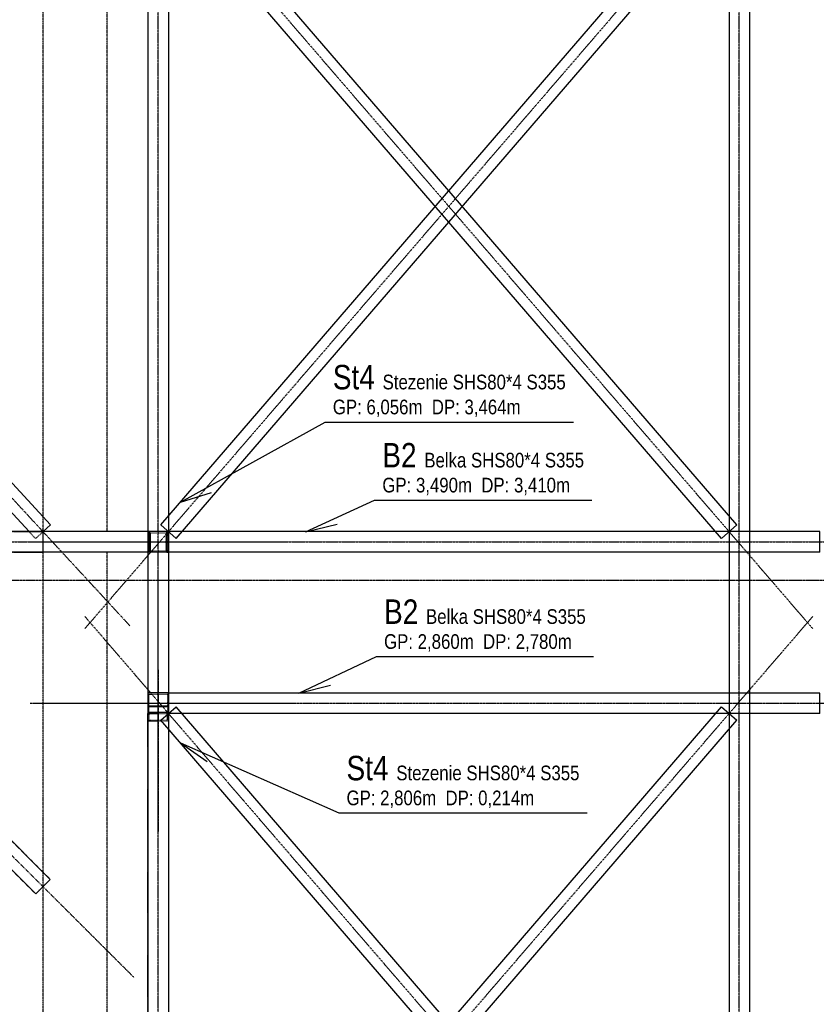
# Model space of a CAD drawing. Header units: millimetres. Extents: x -11738 to 23883, y -17414 to 12286.
# Tile 20 of 27: x 5621 to 8733, y 4160 to 8004. Entities that reach past the tile are written whole.
import ezdxf

# ---------------------------------------------------------------- set-up
doc = ezdxf.new("R2010")
doc.units = ezdxf.units.MM
for name, pattern in [('DXK_LINE_DOT2', [3.9198, 1.9599, -1.9599]), ('DXK_LINE_DOT3', [5.9187, 2.979, -0.9799, 0.9799, -0.9799]), ('DXK_LINE_DOT4', [0.9408, 0.4704, -0.4704])]:
    doc.linetypes.add(name, pattern=pattern)
doc.styles.add('Arial Narrow', font='ARIALN.TTF', dxfattribs={"height": 0.2})

# ---------------------------------------------------------------- blocks, each defined once
blk = doc.blocks.new('GridLine-7906501-24242 - 24144')
at = {"color": 1, "linetype": 'DXK_LINE_DOT3'}
blk.add_line((3211.7, 5815.1), (12720.7, 5815.1), dxfattribs=at)
blk = doc.blocks.new('Part-7906501-24184 - 24144')
at = {"color": 8, "linetype": 'DXK_LINE_DOT3'}
blk.add_line((6162.4, 1415.1), (6162.4, 9125.1), dxfattribs=at)
at = {"color": 5, "linetype": 'Continuous'}
for p, q in [((6122.4, 8625.1), (6122.4, 1915.1)), ((6202.4, 8625.1), (6202.4, 1915.1))]:
    blk.add_line(p, q, dxfattribs=at)
blk = doc.blocks.new('Part-7906501-24208 - 24144')
at = {"color": 5, "linetype": 'Continuous'}
for p, q in [((8747.4, 5375.1), (6202.4, 5375.1)), ((6202.4, 5295.1), (6202.4, 5375.1)), ((8747.4, 5295.1), (8747.4, 5375.1)), ((8747.4, 5295.1), (6202.4, 5295.1))]:
    blk.add_line(p, q, dxfattribs=at)
at = {"color": 8, "linetype": 'DXK_LINE_DOT3'}
blk.add_line((5702.4, 5335.1), (9247.4, 5335.1), dxfattribs=at)
blk = doc.blocks.new('Part-7906501-24182 - 24144')
at = {"color": 8, "linetype": 'DXK_LINE_DOT2'}
for p, q in [((4380.5, 6005.1), (4368.7, 6005.1)), ((4368.7, 5925.1), (4368.7, 6005.1)), ((6196.1, 6005.1), (6122.4, 6005.1)), ((6128.7, 5925.1), (6128.7, 6005.1)), ((6132, 5929.1), (6132, 6001.1)), ((6132, 6001.1), (6192.7, 6001.1)), ((6192.7, 6001.1), (6192.7, 5929.1)), ((6196.1, 5925.1), (6196.1, 6005.1)), ((4380.5, 5925.1), (4368.7, 5925.1)), ((6196.1, 5925.1), (6122.4, 5925.1)), ((6192.7, 5929.1), (6132, 5929.1))]:
    blk.add_line(p, q, dxfattribs=at)
at = {"color": 5, "linetype": 'Continuous'}
for p, q in [((6122.4, 6005.1), (4380.5, 6005.1)), ((6122.4, 5925.1), (4380.5, 5925.1))]:
    blk.add_line(p, q, dxfattribs=at)
at = {"color": 8, "linetype": 'DXK_LINE_DOT3'}
blk.add_line((4133.4, 5965.1), (6431.4, 5965.1), dxfattribs=at)
blk = doc.blocks.new('Part-7906501-24186 - 24144')
at = {"color": 5, "linetype": 'Continuous'}
for p, q in [((8747.4, 6005.1), (6202.4, 6005.1)), ((6202.4, 5925.1), (6202.4, 6005.1)), ((8747.4, 5925.1), (8747.4, 6005.1)), ((8747.4, 5925.1), (6202.4, 5925.1))]:
    blk.add_line(p, q, dxfattribs=at)
at = {"color": 8, "linetype": 'DXK_LINE_DOT3'}
blk.add_line((6431.4, 5965.1), (9247.4, 5965.1), dxfattribs=at)
blk = doc.blocks.new('Part-7906501-51307 - 24144')
at = {"color": 4, "linetype": 'DXK_LINE_DOT4'}
for p, q in [((5712.4, 6005.1), (5712.4, 8545.1)), ((5962.4, 6005.1), (5962.4, 8545.1)), ((5712.4, -584.9), (5712.4, 5925.1)), ((5962.4, -584.9), (5962.4, 5925.1))]:
    blk.add_line(p, q, dxfattribs=at)
blk = doc.blocks.new('Part-7906501-24209 - 24144')
at = {"color": 8, "linetype": 'DXK_LINE_DOT3'}
for p, q in [((6162.4, 4835.1), (6162.4, 5835.1)), ((5662.4, 5335.1), (6662.4, 5335.2))]:
    blk.add_line(p, q, dxfattribs=at)
at = {"color": 8, "linetype": 'DXK_LINE_DOT2'}
for p, q in [((6202.4, 5375.2), (6122.4, 5375.2)), ((6122.4, 5375.2), (6122.4, 5295.2)), ((6126.4, 5299.2), (6126.4, 5371.2)), ((6126.4, 5371.2), (6198.4, 5371.2)), ((6198.4, 5371.2), (6198.4, 5299.2)), ((6202.4, 5295.2), (6202.4, 5375.2)), ((6122.4, 5295.2), (6202.4, 5295.2)), ((6198.4, 5299.2), (6126.4, 5299.2))]:
    blk.add_line(p, q, dxfattribs=at)
blk = doc.blocks.new('Part-7906501-24232 - 24144')
at = {"color": 8, "linetype": 'DXK_LINE_DOT3'}
blk.add_line((5875.9, 8923.8), (8718.9, 5626.5), dxfattribs=at)
at = {"color": 5, "linetype": 'Continuous'}
for p, q in [((6172.1, 8519), (6232.7, 8571.3)), ((8422.7, 6031.3), (6232.7, 8571.3)), ((8362.1, 5979), (6172.1, 8519)), ((8362.1, 5979), (8422.7, 6031.3))]:
    blk.add_line(p, q, dxfattribs=at)
blk = doc.blocks.new('Part-7906501-24233 - 24144')
at = {"color": 8, "linetype": 'DXK_LINE_DOT3'}
blk.add_line((8718.9, 8923.8), (5875.9, 5626.5), dxfattribs=at)
at = {"color": 5, "linetype": 'Continuous'}
for p, q in [((6172.1, 6031.3), (8362.1, 8571.3)), ((8362.1, 8571.3), (8422.7, 8519)), ((6232.7, 5979), (8422.7, 8519)), ((6172.1, 6031.3), (6232.7, 5979))]:
    blk.add_line(p, q, dxfattribs=at)
blk = doc.blocks.new('Part-7906501-24234 - 24144')
at = {"color": 8, "linetype": 'DXK_LINE_DOT3'}
blk.add_line((5875.9, 5673.8), (8718.9, 2376.5), dxfattribs=at)
at = {"color": 5, "linetype": 'Continuous'}
for p, q in [((6172.1, 5269), (6232.7, 5321.3)), ((8422.7, 2781.3), (6232.7, 5321.3)), ((8362.1, 2729), (6172.1, 5269)), ((8362.1, 2729), (8422.7, 2781.3))]:
    blk.add_line(p, q, dxfattribs=at)
blk = doc.blocks.new('Part-7906501-24235 - 24144')
at = {"color": 8, "linetype": 'DXK_LINE_DOT3'}
blk.add_line((8718.9, 5673.8), (5875.9, 2376.5), dxfattribs=at)
at = {"color": 5, "linetype": 'Continuous'}
for p, q in [((6172.1, 2781.3), (8362.1, 5321.3)), ((8362.1, 5321.3), (8422.7, 5269)), ((6232.7, 2729), (8422.7, 5269)), ((6172.1, 2781.3), (6232.7, 2729))]:
    blk.add_line(p, q, dxfattribs=at)
blk = doc.blocks.new('Part-7906501-43243 - 24144')
at = {"color": 8, "linetype": 'DXK_LINE_DOT3'}
blk.add_line((4103.1, 7747.4), (6051.6, 5637.8), dxfattribs=at)
at = {"color": 5, "linetype": 'Continuous'}
for p, q in [((4471.8, 7407.3), (4442.4, 7380.1)), ((5741.8, 6032.3), (4471.8, 7407.3)), ((4442.4, 7321.2), (5657.9, 6005.1)), ((5741.8, 6032.3), (5712.4, 6005.1))]:
    blk.add_line(p, q, dxfattribs=at)
at = {"color": 8, "linetype": 'DXK_LINE_DOT2'}
for p, q in [((4442.4, 7380.1), (4413, 7353)), ((4413, 7353), (4442.4, 7321.2)), ((5657.9, 6005.1), (5683, 5978)), ((5712.4, 6005.1), (5683, 5978))]:
    blk.add_line(p, q, dxfattribs=at)
blk = doc.blocks.new('Part-7906501-43242 - 24144')
at = {"color": 8, "linetype": 'DXK_LINE_DOT3'}
blk.add_line((6080.8, 8883.1), (4073.9, 7042.2), dxfattribs=at)
at = {"color": 8, "linetype": 'DXK_LINE_DOT2'}
for p, q in [((5685.3, 8574.6), (5653.2, 8545.1)), ((5685.3, 8574.6), (5712.4, 8545.1)), ((4442.4, 7434.4), (4415.3, 7409.6)), ((4415.3, 7409.6), (4442.4, 7380.1))]:
    blk.add_line(p, q, dxfattribs=at)
at = {"color": 5, "linetype": 'Continuous'}
for p, q in [((5653.2, 8545.1), (4442.4, 7434.4)), ((5712.4, 8545.1), (5739.4, 8515.7)), ((4469.4, 7350.7), (5739.4, 8515.7)), ((4442.4, 7380.1), (4469.4, 7350.7))]:
    blk.add_line(p, q, dxfattribs=at)
blk = doc.blocks.new('Part-7906501-25048 - 24144')
at = {"color": 8, "linetype": 'DXK_LINE_DOT3'}
blk.add_line((8432.4, 1415.1), (8432.4, 9125.1), dxfattribs=at)
at = {"color": 5, "linetype": 'Continuous'}
for p, q in [((8392.4, 8625.1), (8392.4, 1915.1)), ((8472.4, 8625.1), (8472.4, 1915.1))]:
    blk.add_line(p, q, dxfattribs=at)
blk = doc.blocks.new('Part-7906501-25259 - 24144')
at = {"color": 8, "linetype": 'DXK_LINE_DOT2'}
for p, q in [((4442.4, 6005.1), (5292.4, 6005.1)), ((5372.4, 6005.1), (5712.4, 6005.1)), ((5712.4, 5925.1), (5712.4, 6005.1)), ((4442.4, 5925.1), (5292.4, 5925.1)), ((5372.4, 5925.1), (5712.4, 5925.1))]:
    blk.add_line(p, q, dxfattribs=at)
at = {"color": 8, "linetype": 'DXK_LINE_DOT3'}
blk.add_line((4133.4, 5965.1), (3942.4, 5965.1), dxfattribs=at)
blk = doc.blocks.new('Part-7906501-119432 - 24144')
at = {"color": 8, "linetype": 'DXK_LINE_DOT2'}
for p, q in [((6122.4, 6005.2), (6122.4, 5925.2)), ((6126.4, 5929.2), (6126.4, 6001.2)), ((6126.4, 6001.2), (6132, 6001.1)), ((6192.7, 6001.1), (6198.4, 6001.2)), ((6202.4, 6005.2), (6196.1, 6005.1)), ((6198.4, 6001.2), (6198.4, 5929.2)), ((6202.4, 5925.2), (6202.4, 6005.2)), ((6132, 5929.1), (6126.4, 5929.2)), ((6198.4, 5929.2), (6192.7, 5929.1)), ((6196.1, 5925.1), (6202.4, 5925.2))]:
    blk.add_line(p, q, dxfattribs=at)
at = {"color": 8, "linetype": 'DXK_LINE_DOT3'}
for p, q in [((5662.4, 5965.1), (6662.4, 5965.2)), ((6162.4, 5465.1), (6162.4, 4835.1))]:
    blk.add_line(p, q, dxfattribs=at)
blk = doc.blocks.new('Part-7906501-119430 - 24144')
at = {"color": 8, "linetype": 'DXK_LINE_DOT3'}
blk.add_line((4048.3, 6278.2), (6066.5, 4266.1), dxfattribs=at)
at = {"color": 8, "linetype": 'DXK_LINE_DOT2'}
for p, q in [((4374.1, 5896.8), (4430.6, 5953.5)), ((5740.6, 4647.5), (4430.6, 5953.5)), ((5684.1, 4590.8), (4374.1, 5896.8)), ((5684.1, 4590.8), (5740.6, 4647.5))]:
    blk.add_line(p, q, dxfattribs=at)
blk = doc.blocks.new('Part-7906501-119431 - 24144')
at = {"color": 5, "linetype": 'Continuous'}
for p, q in [((4402.4, 5925.1), (4374.1, 5896.8)), ((4459, 5925.1), (5740.6, 4647.5)), ((4374.1, 5896.8), (5684.1, 4590.8)), ((5684.1, 4590.8), (5740.6, 4647.5))]:
    blk.add_line(p, q, dxfattribs=at)
blk = doc.blocks.new('Part-7906501-182204 - 24144')
at = {"color": 8, "linetype": 'DXK_LINE_DOT2'}
for p, q in [((6202.4, 5323.4), (6122.4, 5323.4)), ((6198.4, 5320.6), (6126.4, 5320.6)), ((6122.4, 3996.9), (6122.4, 5295.2)), ((6122.4, 5266.9), (6202.4, 5266.9)), ((6126.4, 5299.2), (6126.4, 5269.7)), ((6126.4, 5269.7), (6198.4, 5269.7)), ((6198.4, 5269.7), (6198.4, 5299.2)), ((6202.4, 5295.2), (6202.4, 3996.9)), ((6202.4, 3996.9), (6122.4, 3996.9))]:
    blk.add_line(p, q, dxfattribs=at)
blk = doc.blocks.new('Mark-7906501-24272 - 24144')
at = {"color": 7, "linetype": 'Continuous'}
for p, q in [((6737.7, 6004.8), (7007.9, 6128.2)), ((7007.9, 6128.2), (7856.2, 6128.2)), ((6737.7, 6004.8), (6861.8, 6034))]:
    blk.add_line(p, q, dxfattribs=at)
at = {"color": 0}
for points in [[(7171.9, 6255.7), (7171.9, 6355.7), (7037.9, 6355.7), (7037.9, 6255.7)], [(7366.3, 6255.7), (7366.3, 6315.7), (7201.9, 6315.7), (7201.9, 6255.7)], [(7151.2, 6158.2), (7151.2, 6218.2), (7037.9, 6218.2), (7037.9, 6158.2)], [(7534.1, 6158.2), (7534.1, 6218.2), (7424.5, 6218.2), (7424.5, 6158.2)]]:
    blk.add_wipeout(points, dxfattribs=at)
for points in [[(7171.9, 6255.7), (7171.9, 6355.7), (7037.9, 6355.7), (7037.9, 6255.7)], [(7366.3, 6255.7), (7366.3, 6315.7), (7201.9, 6315.7), (7201.9, 6255.7)], [(7151.2, 6158.2), (7151.2, 6218.2), (7037.9, 6218.2), (7037.9, 6158.2)], [(7534.1, 6158.2), (7534.1, 6218.2), (7424.5, 6218.2), (7424.5, 6158.2)]]:
    blk.add_wipeout(points, dxfattribs=at)
at = {"color": 7, "style": 'Arial Narrow'}
blk.add_text('B2', height=95.44, dxfattribs=at).set_placement((7037.9, 6255.7))
at = {"color": 0}
for points in [[(7654.7, 6255.7), (7654.7, 6315.7), (7384.3, 6315.7), (7384.3, 6255.7)], [(7333.7, 6158.2), (7333.7, 6218.2), (7169.2, 6218.2), (7169.2, 6158.2)], [(7716.6, 6158.2), (7716.6, 6218.2), (7552.1, 6218.2), (7552.1, 6158.2)]]:
    blk.add_wipeout(points, dxfattribs=at)
for points in [[(7654.7, 6255.7), (7654.7, 6315.7), (7384.3, 6315.7), (7384.3, 6255.7)], [(7333.7, 6158.2), (7333.7, 6218.2), (7169.2, 6218.2), (7169.2, 6158.2)], [(7716.6, 6158.2), (7716.6, 6218.2), (7552.1, 6218.2), (7552.1, 6158.2)]]:
    blk.add_wipeout(points, dxfattribs=at)
at = {"color": 7, "style": 'Arial Narrow'}
for s, p in [('Belka', (7201.9, 6255.7)), ('GP:', (7037.9, 6158.2)), ('DP:', (7424.5, 6158.2))]:
    blk.add_text(s, height=57.27, dxfattribs=at).set_placement(p)
at = {"color": 0}
for points in [[(7826.2, 6255.7), (7826.2, 6315.7), (7672.7, 6315.7), (7672.7, 6255.7)], [(7388.5, 6158.2), (7388.5, 6218.2), (7333.7, 6218.2), (7333.7, 6158.2)], [(7771.4, 6158.2), (7771.4, 6218.2), (7716.6, 6218.2), (7716.6, 6158.2)]]:
    blk.add_wipeout(points, dxfattribs=at)
for points in [[(7826.2, 6255.7), (7826.2, 6315.7), (7672.7, 6315.7), (7672.7, 6255.7)], [(7388.5, 6158.2), (7388.5, 6218.2), (7333.7, 6218.2), (7333.7, 6158.2)], [(7771.4, 6158.2), (7771.4, 6218.2), (7716.6, 6218.2), (7716.6, 6158.2)]]:
    blk.add_wipeout(points, dxfattribs=at)
at = {"color": 7, "style": 'Arial Narrow'}
for s, height, p in [('SHS80*4', 57.27, (7384.3, 6255.7)), ('S355', 57.27, (7672.7, 6255.7)), ('3,490', 57.27, (7169.2, 6158.2)), ('m', 57.3, (7333.7, 6158.2)), ('3,410', 57.27, (7552.1, 6158.2)), ('m', 57.3, (7716.6, 6158.2))]:
    blk.add_text(s, height=height, dxfattribs=at).set_placement(p)
blk = doc.blocks.new('Mark-7906501-24430 - 24144')
at = {"color": 7, "linetype": 'Continuous'}
for p, q in [((6248.9, 6119.8), (6814.5, 6433.2)), ((6814.5, 6433.2), (7784.6, 6433.2)), ((6248.9, 6119.8), (6370.4, 6158.5))]:
    blk.add_line(p, q, dxfattribs=at)
at = {"color": 0}
for points in [[(7009, 6560.7), (7009, 6660.7), (6844.5, 6660.7), (6844.5, 6560.7)], [(7294.8, 6560.7), (7294.8, 6620.7), (7039, 6620.7), (7039, 6560.7)], [(6957.8, 6463.2), (6957.8, 6523.2), (6844.5, 6523.2), (6844.5, 6463.2)], [(7340.7, 6463.2), (7340.7, 6523.2), (7231.1, 6523.2), (7231.1, 6463.2)]]:
    blk.add_wipeout(points, dxfattribs=at)
for points in [[(7009, 6560.7), (7009, 6660.7), (6844.5, 6660.7), (6844.5, 6560.7)], [(7294.8, 6560.7), (7294.8, 6620.7), (7039, 6620.7), (7039, 6560.7)], [(6957.8, 6463.2), (6957.8, 6523.2), (6844.5, 6523.2), (6844.5, 6463.2)], [(7340.7, 6463.2), (7340.7, 6523.2), (7231.1, 6523.2), (7231.1, 6463.2)]]:
    blk.add_wipeout(points, dxfattribs=at)
at = {"color": 7, "style": 'Arial Narrow'}
blk.add_text('St4', height=95.44, dxfattribs=at).set_placement((6844.5, 6560.7))
at = {"color": 0}
for points in [[(7583.1, 6560.7), (7583.1, 6620.7), (7312.8, 6620.7), (7312.8, 6560.7)], [(7140.3, 6463.2), (7140.3, 6523.2), (6975.8, 6523.2), (6975.8, 6463.2)], [(7523.2, 6463.2), (7523.2, 6523.2), (7358.7, 6523.2), (7358.7, 6463.2)]]:
    blk.add_wipeout(points, dxfattribs=at)
for points in [[(7583.1, 6560.7), (7583.1, 6620.7), (7312.8, 6620.7), (7312.8, 6560.7)], [(7140.3, 6463.2), (7140.3, 6523.2), (6975.8, 6523.2), (6975.8, 6463.2)], [(7523.2, 6463.2), (7523.2, 6523.2), (7358.7, 6523.2), (7358.7, 6463.2)]]:
    blk.add_wipeout(points, dxfattribs=at)
at = {"color": 7, "style": 'Arial Narrow'}
for s, p in [('Stezenie', (7039, 6560.7)), ('GP:', (6844.5, 6463.2)), ('DP:', (7231.1, 6463.2))]:
    blk.add_text(s, height=57.27, dxfattribs=at).set_placement(p)
at = {"color": 0}
for points in [[(7754.6, 6560.7), (7754.6, 6620.7), (7601.1, 6620.7), (7601.1, 6560.7)], [(7195.1, 6463.2), (7195.1, 6523.2), (7140.3, 6523.2), (7140.3, 6463.2)], [(7578, 6463.2), (7578, 6523.2), (7523.2, 6523.2), (7523.2, 6463.2)]]:
    blk.add_wipeout(points, dxfattribs=at)
for points in [[(7754.6, 6560.7), (7754.6, 6620.7), (7601.1, 6620.7), (7601.1, 6560.7)], [(7195.1, 6463.2), (7195.1, 6523.2), (7140.3, 6523.2), (7140.3, 6463.2)], [(7578, 6463.2), (7578, 6523.2), (7523.2, 6523.2), (7523.2, 6463.2)]]:
    blk.add_wipeout(points, dxfattribs=at)
at = {"color": 7, "style": 'Arial Narrow'}
for s, height, p in [('SHS80*4', 57.27, (7312.8, 6560.7)), ('S355', 57.27, (7601.1, 6560.7)), ('6,056', 57.27, (6975.8, 6463.2)), ('m', 57.3, (7140.3, 6463.2)), ('3,464', 57.27, (7358.7, 6463.2)), ('m', 57.3, (7523.2, 6463.2))]:
    blk.add_text(s, height=height, dxfattribs=at).set_placement(p)
blk = doc.blocks.new('Mark-7906501-24433 - 24144')
at = {"color": 7, "linetype": 'Continuous'}
for p, q in [((6248.9, 5180.5), (6868, 4906.9)), ((6248.9, 5180.5), (6353.1, 5107.1)), ((6868, 4906.9), (7838.2, 4906.9))]:
    blk.add_line(p, q, dxfattribs=at)
at = {"color": 0}
for points in [[(7062.5, 5034.4), (7062.5, 5134.4), (6898, 5134.4), (6898, 5034.4)], [(7348.3, 5034.4), (7348.3, 5094.4), (7092.5, 5094.4), (7092.5, 5034.4)], [(7011.3, 4936.9), (7011.3, 4996.9), (6898, 4996.9), (6898, 4936.9)], [(7394.2, 4936.9), (7394.2, 4996.9), (7284.6, 4996.9), (7284.6, 4936.9)]]:
    blk.add_wipeout(points, dxfattribs=at)
for points in [[(7062.5, 5034.4), (7062.5, 5134.4), (6898, 5134.4), (6898, 5034.4)], [(7348.3, 5034.4), (7348.3, 5094.4), (7092.5, 5094.4), (7092.5, 5034.4)], [(7011.3, 4936.9), (7011.3, 4996.9), (6898, 4996.9), (6898, 4936.9)], [(7394.2, 4936.9), (7394.2, 4996.9), (7284.6, 4996.9), (7284.6, 4936.9)]]:
    blk.add_wipeout(points, dxfattribs=at)
at = {"color": 7, "style": 'Arial Narrow'}
blk.add_text('St4', height=95.44, dxfattribs=at).set_placement((6898, 5034.4))
at = {"color": 0}
for points in [[(7636.7, 5034.4), (7636.7, 5094.4), (7366.3, 5094.4), (7366.3, 5034.4)], [(7193.8, 4936.9), (7193.8, 4996.9), (7029.3, 4996.9), (7029.3, 4936.9)], [(7576.7, 4936.9), (7576.7, 4996.9), (7412.2, 4996.9), (7412.2, 4936.9)]]:
    blk.add_wipeout(points, dxfattribs=at)
for points in [[(7636.7, 5034.4), (7636.7, 5094.4), (7366.3, 5094.4), (7366.3, 5034.4)], [(7193.8, 4936.9), (7193.8, 4996.9), (7029.3, 4996.9), (7029.3, 4936.9)], [(7576.7, 4936.9), (7576.7, 4996.9), (7412.2, 4996.9), (7412.2, 4936.9)]]:
    blk.add_wipeout(points, dxfattribs=at)
at = {"color": 7, "style": 'Arial Narrow'}
for s, p in [('Stezenie', (7092.5, 5034.4)), ('GP:', (6898, 4936.9)), ('DP:', (7284.6, 4936.9))]:
    blk.add_text(s, height=57.27, dxfattribs=at).set_placement(p)
at = {"color": 0}
for points in [[(7808.2, 5034.4), (7808.2, 5094.4), (7654.7, 5094.4), (7654.7, 5034.4)], [(7248.6, 4936.9), (7248.6, 4996.9), (7193.8, 4996.9), (7193.8, 4936.9)], [(7631.5, 4936.9), (7631.5, 4996.9), (7576.7, 4996.9), (7576.7, 4936.9)]]:
    blk.add_wipeout(points, dxfattribs=at)
for points in [[(7808.2, 5034.4), (7808.2, 5094.4), (7654.7, 5094.4), (7654.7, 5034.4)], [(7248.6, 4936.9), (7248.6, 4996.9), (7193.8, 4996.9), (7193.8, 4936.9)], [(7631.5, 4936.9), (7631.5, 4996.9), (7576.7, 4996.9), (7576.7, 4936.9)]]:
    blk.add_wipeout(points, dxfattribs=at)
at = {"color": 7, "style": 'Arial Narrow'}
for s, height, p in [('SHS80*4', 57.27, (7366.3, 5034.4)), ('S355', 57.27, (7654.7, 5034.4)), ('2,806', 57.27, (7029.3, 4936.9)), ('m', 57.3, (7193.8, 4936.9)), ('0,214', 57.27, (7412.2, 4936.9)), ('m', 57.3, (7576.7, 4936.9))]:
    blk.add_text(s, height=height, dxfattribs=at).set_placement(p)
blk = doc.blocks.new('Mark-7906501-24316 - 24144')
at = {"color": 7, "linetype": 'Continuous'}
for p, q in [((6711.6, 5374.8), (7014.6, 5517.5)), ((7014.6, 5517.5), (7862.9, 5517.5)), ((6711.6, 5374.8), (6835.4, 5405.5))]:
    blk.add_line(p, q, dxfattribs=at)
at = {"color": 0}
for points in [[(7178.6, 5645), (7178.6, 5745), (7044.6, 5745), (7044.6, 5645)], [(7373, 5645), (7373, 5705), (7208.6, 5705), (7208.6, 5645)], [(7157.9, 5547.5), (7157.9, 5607.5), (7044.6, 5607.5), (7044.6, 5547.5)], [(7540.8, 5547.5), (7540.8, 5607.5), (7431.2, 5607.5), (7431.2, 5547.5)]]:
    blk.add_wipeout(points, dxfattribs=at)
for points in [[(7178.6, 5645), (7178.6, 5745), (7044.6, 5745), (7044.6, 5645)], [(7373, 5645), (7373, 5705), (7208.6, 5705), (7208.6, 5645)], [(7157.9, 5547.5), (7157.9, 5607.5), (7044.6, 5607.5), (7044.6, 5547.5)], [(7540.8, 5547.5), (7540.8, 5607.5), (7431.2, 5607.5), (7431.2, 5547.5)]]:
    blk.add_wipeout(points, dxfattribs=at)
at = {"color": 7, "style": 'Arial Narrow'}
blk.add_text('B2', height=95.44, dxfattribs=at).set_placement((7044.6, 5645))
at = {"color": 0}
for points in [[(7661.4, 5645), (7661.4, 5705), (7391, 5705), (7391, 5645)], [(7340.4, 5547.5), (7340.4, 5607.5), (7175.9, 5607.5), (7175.9, 5547.5)], [(7723.3, 5547.5), (7723.3, 5607.5), (7558.8, 5607.5), (7558.8, 5547.5)]]:
    blk.add_wipeout(points, dxfattribs=at)
for points in [[(7661.4, 5645), (7661.4, 5705), (7391, 5705), (7391, 5645)], [(7340.4, 5547.5), (7340.4, 5607.5), (7175.9, 5607.5), (7175.9, 5547.5)], [(7723.3, 5547.5), (7723.3, 5607.5), (7558.8, 5607.5), (7558.8, 5547.5)]]:
    blk.add_wipeout(points, dxfattribs=at)
at = {"color": 7, "style": 'Arial Narrow'}
for s, p in [('Belka', (7208.6, 5645)), ('GP:', (7044.6, 5547.5)), ('DP:', (7431.2, 5547.5))]:
    blk.add_text(s, height=57.27, dxfattribs=at).set_placement(p)
at = {"color": 0}
for points in [[(7832.9, 5645), (7832.9, 5705), (7679.4, 5705), (7679.4, 5645)], [(7395.2, 5547.5), (7395.2, 5607.5), (7340.4, 5607.5), (7340.4, 5547.5)], [(7778.1, 5547.5), (7778.1, 5607.5), (7723.3, 5607.5), (7723.3, 5547.5)]]:
    blk.add_wipeout(points, dxfattribs=at)
for points in [[(7832.9, 5645), (7832.9, 5705), (7679.4, 5705), (7679.4, 5645)], [(7395.2, 5547.5), (7395.2, 5607.5), (7340.4, 5607.5), (7340.4, 5547.5)], [(7778.1, 5547.5), (7778.1, 5607.5), (7723.3, 5607.5), (7723.3, 5547.5)]]:
    blk.add_wipeout(points, dxfattribs=at)
at = {"color": 7, "style": 'Arial Narrow'}
for s, height, p in [('SHS80*4', 57.27, (7391, 5645)), ('S355', 57.27, (7679.4, 5645)), ('2,860', 57.27, (7175.9, 5547.5)), ('m', 57.3, (7340.4, 5547.5)), ('2,780', 57.27, (7558.8, 5547.5)), ('m', 57.3, (7723.3, 5547.5))]:
    blk.add_text(s, height=height, dxfattribs=at).set_placement(p)

msp = doc.modelspace()

# ---------------------------------------------------------------- block references
for name in ['Part-7906501-51307 - 24144', 'Part-7906501-24184 - 24144', 'Part-7906501-25048 - 24144', 'Part-7906501-24232 - 24144', 'Part-7906501-24233 - 24144', 'Part-7906501-43242 - 24144', 'Part-7906501-43243 - 24144', 'Part-7906501-119430 - 24144', 'Part-7906501-25259 - 24144', 'Part-7906501-24182 - 24144', 'Part-7906501-119432 - 24144', 'Part-7906501-24186 - 24144', 'GridLine-7906501-24242 - 24144', 'Part-7906501-119431 - 24144', 'Part-7906501-24209 - 24144', 'Part-7906501-24234 - 24144', 'Part-7906501-24235 - 24144', 'Part-7906501-24208 - 24144', 'Part-7906501-182204 - 24144']:
    msp.add_blockref(name, (0, 0))

# ---------------------------------------------------------------- next in the draw order: block references
for name in ['Mark-7906501-24272 - 24144', 'Mark-7906501-24316 - 24144', 'Mark-7906501-24433 - 24144']:
    msp.add_blockref(name, (0, 0))

# ---------------------------------------------------------------- next in the draw order: block references
msp.add_blockref('Mark-7906501-24430 - 24144', (0, 0))

doc.saveas('drawing.dxf')
